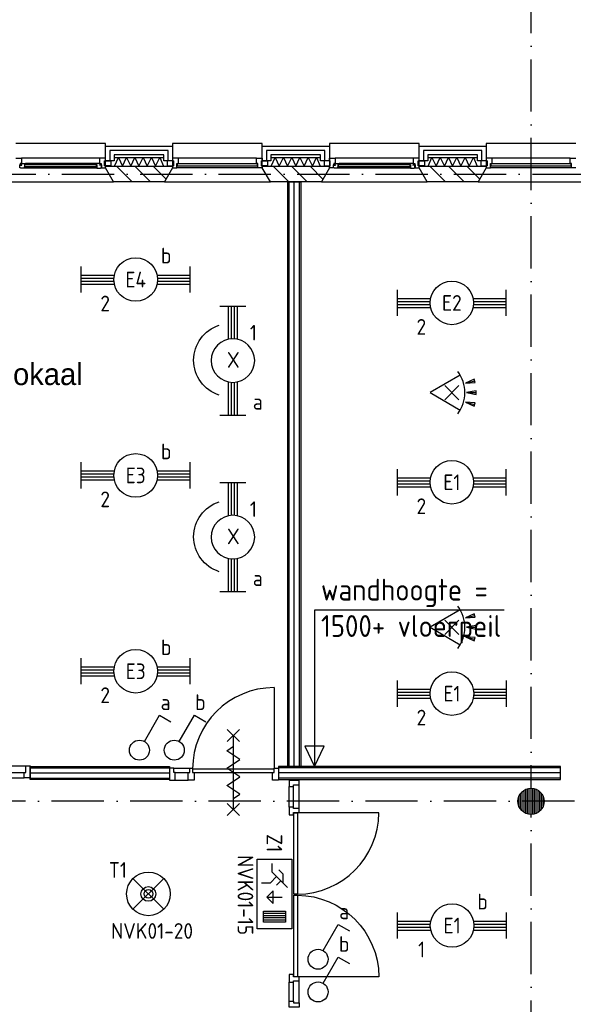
# Model space of a CAD drawing. Header units: millimetres. Extents: x 89505 to 240707, y 191 to 84291.
# Tile 46 of 50: x 217736 to 224090, y 48333 to 59635. Entities that reach past the tile are written whole.
import ezdxf
from ezdxf.enums import TextEntityAlignment as Align

# ---------------------------------------------------------------- set-up
doc = ezdxf.new("R2010")
doc.units = ezdxf.units.MM
doc.header["$LTSCALE"] = 100
doc.linetypes.add('DASHDOT', pattern=[9, 6, -1.5, 0, -1.5])
doc.layers.get('0').update_dxf_attribs({"linetype": 'CONTINUOUS'})
for name, color, linetype in [('AL$1----_ALGEMEEN', 9, 'CONTINUOUS'), ('AL$7----_STRAMIEN', 1, 'DASHDOT'), ('AL21----_BUITENWAND', 4, 'CONTINUOUS'), ('AL21K---_ISOLATIE', 1, 'CONTINUOUS'), ('AL22----_BINNENWAND', 7, 'CONTINUOUS'), ('AL28----_KONSTRUKTIE', 3, 'CONTINUOUS'), ('AL31----_BUITENKOZ', 7, 'CONTINUOUS'), ('AL32----_BINNENKOZ', 9, 'CONTINUOUS'), ('AL32----_DRAAIRICHTING', 1, 'CONTINUOUS'), ('AL65----_BEVEILIGING', 7, 'CONTINUOUS'), ('ALL-----_REFLIJNEN', 8, 'CONTINUOUS'), ('ALXA3---_VOLZWART', 14, 'CONTINUOUS'), ('ALXAA---_GEWBETON', 12, 'CONTINUOUS'), ('ALXAB---_PREFABBETON', 1, 'CONTINUOUS'), ('BL$4----', 7, 'CONTINUOUS'), ('BOUW', 8, 'CONTINUOUS'), ('EB62202-_ATTRIB', 2, 'CONTINUOUS'), ('EB63101-_ATTRIB', 2, 'CONTINUOUS'), ('EB63102-_ATTRIB', 2, 'CONTINUOUS'), ('EB63202-_ATTRIB', 2, 'CONTINUOUS'), ('EB63501-_ATTRIB', 2, 'CONTINUOUS'), ('EL62202-_KRACHT-SCH', 3, 'CONTINUOUS'), ('EL63101-_LICHT-ARM', 3, 'CONTINUOUS'), ('EL63101-LICHT-ARM', 3, 'CONTINUOUS'), ('EL63102-_LICHT-SCH', 3, 'CONTINUOUS'), ('EL63202-_NOODVRL-TXT', 3, 'CONTINUOUS'), ('EL63501-_NOODVRL-ARM', 3, 'CONTINUOUS'), ('EL6521--_BEWAKING', 3, 'CONTINUOUS')]:
    doc.layers.add(name, color=color, linetype=linetype)
doc.styles.add('1_8', font='ISO', dxfattribs={"height": 1.8})
doc.styles.add('BURO-025', font='BUROFONT.shx', dxfattribs={"height": 250})
doc.styles.add('NORATT', font='ISO.shx')
doc.styles.get("Standard").update_dxf_attribs({"font": 'iso.shx'})

# ---------------------------------------------------------------- blocks, each defined once
blk = doc.blocks.new('EJ3T20')
at = {"color": 0}
for p, q in [((-6.25, -1.5), (-6.25, 1.5)), ((6.25, -1.5), (6.25, 1.5)), ((-6.25, 0.52), (-2.44, 0.52)), ((-6.25, 0.17), (-2.49, 0.17)), ((2.44, 0.52), (6.25, 0.52)), ((2.49, 0.17), (6.25, 0.17)), ((-6.25, -0.17), (-2.49, -0.17)), ((-6.25, -0.52), (-2.44, -0.52)), ((2.44, -0.52), (6.25, -0.52)), ((2.49, -0.17), (6.25, -0.17))]:
    blk.add_line(p, q, dxfattribs=at)
blk.add_circle((0, 0), 2.5, dxfattribs=at)
at = {"color": 6, "style": '1_8'}
for tag, flags, p in [('SCHAK', 8, (3.5, 2.75)), ('A_CODE', 8, (0, 0)), ('GROEP', 8, (-3.5, -2.75)), ('KAST', 9, (3.5, -2.75))]:
    blk.add_attdef(tag, text='', height=1.8, dxfattribs=dict(at, flags=flags)).set_placement(p, align=Align.MIDDLE)
blk = doc.blocks.new('ES3S1')
blk.add_lwpolyline([(0.58, 1), (2.31, 4), (3.61, 3.25)])
blk.add_circle((0, 0), 1.15)
at = {"style": '1_8'}
for tag, flags, p in [('SCHAK', 8, (3, 5.5)), ('KAST', 9, (-3, 0.5)), ('M_CODE', 9, (0, 0)), ('DOEL', 9, (-3, -2)), ('GROEP', 9, (-3, -4.5))]:
    blk.add_attdef(tag, text='', height=1.8, dxfattribs=dict(at, flags=flags)).set_placement(p, align=Align.MIDDLE_CENTER)
blk = doc.blocks.new('ES3N026')
for p, q in [((2.25, 1.25), (2.25, -1.25)), ((2.5, 1.25), (2.5, -1.25)), ((2.75, 1.25), (2.75, -1.25)), ((3, 1.25), (3, -1.25)), ((-1.5, 0.75), (-1, 0.25)), ((0.38, -0.88), (0.38, 0.87))]:
    blk.add_line(p, q)
for points in [[(4.01, 2.01), (4.01, -1.98), (-3.99, -1.98), (-3.99, 2.01)], [(3.25, -1.25), (2, -1.25), (2, 1.25), (3.25, 1.25)], [(0.38, -0.88), (1.12, -0.13), (-0.37, -0.13)]]:
    blk.add_lwpolyline(points, close=True)
for points in [[(-0.75, 1.5), (-2.5, -0.25), (-3.5, -0.25)], [(-1.25, 1), (-2.25, 1), (-2.75, 0.5)], [(-2, 0.25), (-1.25, -0.5), (-1.25, -1.5)]]:
    blk.add_lwpolyline(points)
at = {"color": 2, "style": '1_8', "flags": 8}
blk.add_attdef('NUMMER', text='', height=1.8, dxfattribs=at).set_placement((4, 3.75), align=Align.MIDDLE)
at = {"style": '1_8'}
for tag, flags, p in [('A_CODE', 8, (-3.5, 2.75)), ('SCHAK', 8, (3.5, 2.75)), ('GROEP', 8, (-3.5, -2.75)), ('KAST', 9, (3.5, -2.75))]:
    blk.add_attdef(tag, text='', height=1.8, dxfattribs=dict(at, flags=flags)).set_placement(p, align=Align.MIDDLE_CENTER)
blk = doc.blocks.new('PENDEL')
at = {"color": 0}
for p, q in [((-6.25, -1.5), (-6.25, 1.5)), ((6.25, -1.5), (6.25, 1.5)), ((-6.25, 0.52), (-2.44, 0.52)), ((-6.25, 0.18), (-2.49, 0.18)), ((2.44, 0.52), (6.25, 0.52)), ((2.49, 0.18), (6.25, 0.18)), ((-6.25, -0.18), (-2.49, -0.18)), ((-6.25, -0.52), (-2.44, -0.52)), ((2.44, -0.52), (6.25, -0.52)), ((2.49, -0.18), (6.25, -0.18))]:
    blk.add_line(p, q, dxfattribs=at)
blk.add_circle((0, 0), 2.5, dxfattribs=at)
at = {"layer": 'EL63101-_LICHT-ARM'}
blk.add_arc((0.04, -0.3), 4.21, 197.6135, 342.3865, dxfattribs=at)
at = {"color": 6, "style": '1_8'}
for tag, flags, p in [('SCHAK', 8, (3.5, 2.75)), ('A_CODE', 8, (0, 0)), ('GROEP', 8, (-3.5, -2.75)), ('KAST', 9, (3.5, -2.75))]:
    blk.add_attdef(tag, text='', height=1.8, dxfattribs=dict(at, flags=flags)).set_placement(p, align=Align.MIDDLE)
at = {"style": '1_8', "flags": 8}
blk.add_attdef('M_CODE', text='', height=3.6, dxfattribs=at).set_placement((0, 0), align=Align.MIDDLE_CENTER)
blk = doc.blocks.new('ES3G01')
at = {"color": 0}
for p, q in [((-1.77, 1.77), (1.77, -1.77)), ((1.77, 1.77), (-1.77, -1.77))]:
    blk.add_line(p, q, dxfattribs=at)
at = {"color": 6}
blk.add_lwpolyline([(1.77, -1.77), (1.75, -1.75)], dxfattribs=at)
blk.add_circle((0, 0), 2.5)
at = {"color": 0}
for radius in [0.85, 0.5]:
    blk.add_circle((0, 0), radius, dxfattribs=at)
at = {"color": 6, "style": '1_8'}
for tag, flags, p in [('A_CODE', 8, (-3.5, 2.75)), ('SCHAK', 8, (3.5, 2.75)), ('GROEP', 8, (-3.5, -2.75)), ('KAST', 9, (3.5, -2.75))]:
    blk.add_attdef(tag, text='', height=1.8, dxfattribs=dict(at, flags=flags)).set_placement(p, align=Align.MIDDLE)
blk = doc.blocks.new('ES652116')
for p, q in [((1.56, 1.09), (2.62, 1.37)), ((-0.81, -0.81), (0.81, 0.81)), ((0.81, -0.81), (-0.81, 0.81)), ((1.7, 0), (2.8, 0)), ((1.56, -1.09), (2.62, -1.37))]:
    blk.add_line(p, q)
blk.add_lwpolyline([(0.96, 2), (-2.5, 0), (0.96, -2)])
for points in [[(2.67, 1.18), (2.57, 1.56), (1.56, 1.09)], [(2.8, -0.2), (2.8, 0.2), (1.7, 0)], [(2.57, -1.56), (2.67, -1.18), (1.56, -1.09)]]:
    blk.add_lwpolyline(points, close=True)
blk.add_arc((-2.5, 0), 4, 322.8192, 37.1808)
at = {"style": '1_8'}
for tag, flags, p in [('SCHAK', 8, (3, 5.5)), ('KAST', 9, (-3, 0.5)), ('M_CODE', 9, (0, 0)), ('DOEL', 9, (-3, -2)), ('GROEP', 9, (-3, -4.5))]:
    blk.add_attdef(tag, text='', height=1.8, dxfattribs=dict(at, flags=flags)).set_placement(p, align=Align.MIDDLE_CENTER)
at = {"style": '1_8', "flags": 8}
blk.add_attdef('CODE', text='', height=1.8, dxfattribs=at).set_placement((0, 0), align=Align.MIDDLE)

msp = doc.modelspace()

# ---------------------------------------------------------------- linework, layer by layer
at = {"color": 8, "linetype": 'Continuous'}
for p, q in [((220877, 50596), (220830, 50596)), ((220830, 50596), (220830, 50506)), ((220877, 50579), (220877, 50596)), ((220944, 50579), (220877, 50579)), ((220877, 50533), (220944, 50533)), ((220877, 50506), (220877, 50533)), ((220944, 50533), (220944, 50579)), ((220830, 50506), (220877, 50506)), ((220877, 48675), (220830, 48675)), ((220830, 48675), (220830, 48585)), ((220877, 48648), (220877, 48675)), ((220944, 48648), (220877, 48648)), ((220877, 48602), (220944, 48602)), ((220877, 48585), (220877, 48602)), ((220944, 48602), (220944, 48648)), ((220830, 48585), (220877, 48585))]:
    msp.add_line(p, q, dxfattribs=at)
for points in [[(220830, 50901), (220830, 50834), (220877, 50834), (220877, 50851), (220944, 50851), (220944, 50901)], [(220830, 48301), (220830, 48368), (220877, 48368), (220877, 48351), (220944, 48351), (220944, 48301)]]:
    msp.add_lwpolyline(points, close=True, dxfattribs=at)
for points in [[(220924, 49597, 0.408724), (221859, 50531), (220924, 50531)], [(220924, 49585, -0.408724), (221859, 48650), (220924, 48650)]]:
    msp.add_lwpolyline(points, format="xyb", dxfattribs=at)
at = {"layer": 'AL$1----_ALGEMEEN', "color": 8}
for p, q in [((223296, 52857), (221118, 52857)), ((221118, 52857), (221118, 51063)), ((221007, 51294), (221118, 51063)), ((221230, 51294), (221007, 51294)), ((221118, 51063), (221230, 51294)), ((221118, 51063), (221230, 51294))]:
    msp.add_line(p, q, dxfattribs=at)
at = {"layer": 'AL$7----_STRAMIEN', "color": 1}
msp.add_line((89505, 57863), (239410, 57863), dxfattribs=at)
for points in [[(223605, 47778), (223605, 76516)], [(239405, 50663), (89505, 50663)]]:
    msp.add_lwpolyline(points, dxfattribs=at)
at = {"layer": 'AL21----_BUITENWAND', "color": 8}
for p, q in [((218720, 58183), (219490, 58183)), ((218720, 58014), (218720, 58183)), ((219490, 58183), (219490, 58014)), ((220520, 58183), (221290, 58183)), ((220520, 58014), (220520, 58183)), ((221290, 58183), (221290, 58014)), ((222320, 58183), (223090, 58183)), ((222320, 58014), (222320, 58183)), ((223090, 58183), (223090, 58014)), ((218820, 58014), (218720, 58014)), ((218820, 58083), (218820, 58014)), ((219390, 58083), (218820, 58083)), ((219390, 58014), (219390, 58083)), ((219490, 58014), (219390, 58014)), ((220620, 58014), (220520, 58014)), ((220620, 58083), (220620, 58014)), ((221190, 58083), (220620, 58083)), ((221190, 58014), (221190, 58083)), ((221290, 58014), (221190, 58014)), ((222420, 58014), (222320, 58014)), ((222420, 58083), (222420, 58014)), ((222990, 58083), (222420, 58083)), ((222990, 58014), (222990, 58083)), ((223090, 58014), (222990, 58014))]:
    msp.add_line(p, q, dxfattribs=at)
at = {"layer": 'AL21K---_ISOLATIE', "color": 8, "linetype": 'Continuous'}
for p, q in [((218820, 58053), (219390, 58053)), ((218824, 57953), (218868, 58053)), ((218868, 58053), (218915, 57953)), ((218915, 57953), (218963, 58053)), ((218963, 58053), (219010, 57953)), ((219010, 57953), (219058, 58053)), ((219058, 58053), (219105, 57953)), ((219105, 57953), (219153, 58053)), ((219153, 58053), (219200, 57953)), ((219200, 57953), (219248, 58053)), ((219248, 58053), (219295, 57953)), ((219295, 57953), (219343, 58053)), ((219343, 58053), (219386, 57953)), ((220620, 58053), (221190, 58053)), ((220624, 57953), (220668, 58053)), ((220668, 58053), (220715, 57953)), ((220715, 57953), (220763, 58053)), ((220763, 58053), (220810, 57953)), ((220810, 57953), (220858, 58053)), ((220858, 58053), (220905, 57953)), ((220905, 57953), (220953, 58053)), ((220953, 58053), (221000, 57953)), ((221000, 57953), (221048, 58053)), ((221048, 58053), (221095, 57953)), ((221095, 57953), (221143, 58053)), ((221143, 58053), (221186, 57953)), ((222420, 58053), (222990, 58053)), ((222424, 57953), (222468, 58053)), ((222468, 58053), (222515, 57953)), ((222515, 57953), (222563, 58053)), ((222563, 58053), (222610, 57953)), ((222610, 57953), (222658, 58053)), ((222658, 58053), (222705, 57953)), ((222705, 57953), (222753, 58053)), ((222753, 58053), (222800, 57953)), ((222800, 57953), (222848, 58053)), ((222848, 58053), (222895, 57953)), ((222895, 57953), (222943, 58053)), ((222943, 58053), (222986, 57953)), ((218820, 57953), (219390, 57953)), ((220620, 57953), (221190, 57953)), ((222420, 57953), (222990, 57953))]:
    msp.add_line(p, q, dxfattribs=at)
at = {"layer": 'AL22----_BINNENWAND', "color": 8}
for p, q in [((220812, 51063), (220812, 57773)), ((220812, 57773), (220962, 57773)), ((220962, 57773), (220962, 51063)), ((217855, 51063), (219454, 51063)), ((217855, 50913), (217855, 51063)), ((219454, 51063), (219454, 50913)), ((223944, 51063), (220705, 51063)), ((220705, 51063), (220705, 50913)), ((220962, 51063), (220812, 51063)), ((223944, 50913), (223944, 51063)), ((219454, 50913), (217855, 50913)), ((220705, 50913), (223944, 50913))]:
    msp.add_line(p, q, dxfattribs=at)
at = {"layer": 'AL22----_BINNENWAND', "color": 8, "linetype": 'Continuous'}
for p, q in [((220827, 51063), (220827, 57773)), ((220947, 51063), (220947, 57773)), ((217855, 51048), (219454, 51048)), ((223944, 51048), (220705, 51048)), ((217855, 50928), (219454, 50928)), ((223944, 50928), (220705, 50928))]:
    msp.add_line(p, q, dxfattribs=at)
at = {"layer": 'AL28----_KONSTRUKTIE', "color": 8}
for p, q in [((218720, 57953), (219490, 57953)), ((218720, 57933), (218720, 57953)), ((218813, 57773), (218720, 57933)), ((219490, 57933), (219398, 57773)), ((219490, 57953), (219490, 57933)), ((220520, 57953), (221290, 57953)), ((220520, 57933), (220520, 57953)), ((220613, 57773), (220520, 57933)), ((221290, 57933), (221198, 57773)), ((221290, 57953), (221290, 57933)), ((222320, 57953), (223090, 57953)), ((222320, 57933), (222320, 57953)), ((222413, 57773), (222320, 57933)), ((223090, 57933), (222998, 57773)), ((223090, 57953), (223090, 57933)), ((219398, 57773), (218813, 57773)), ((221198, 57773), (220613, 57773)), ((222998, 57773), (222413, 57773))]:
    msp.add_line(p, q, dxfattribs=at)
msp.add_circle((223605, 50663), 150, dxfattribs=at)
at = {"layer": 'AL31----_BUITENKOZ', "color": 8}
for p, q in [((218720, 58213), (217690, 58213)), ((218720, 57933), (218720, 58213)), ((219490, 58213), (219490, 57933)), ((220520, 58213), (219490, 58213)), ((220520, 57933), (220520, 58213)), ((222320, 58213), (221290, 58213)), ((221290, 58213), (221290, 57933)), ((222320, 57933), (222320, 58213)), ((223090, 58213), (223090, 57933)), ((224120, 58213), (223090, 58213)), ((217690, 58047), (217757, 58047)), ((217740, 57984), (217740, 57969)), ((217757, 57984), (217740, 57984)), ((217752, 57984), (217757, 57984)), ((217752, 57969), (217752, 57984)), ((218653, 58047), (217757, 58047)), ((217757, 58047), (217757, 57984)), ((217757, 57984), (217804, 57984)), ((218606, 57984), (217804, 57984)), ((217804, 57984), (217806, 57971)), ((218606, 57984), (218604, 57971)), ((218653, 57984), (218606, 57984)), ((218653, 58047), (218653, 57984)), ((218720, 58047), (218653, 58047)), ((218658, 57984), (218653, 57984)), ((218653, 57984), (218670, 57984)), ((218658, 57969), (218658, 57984)), ((218670, 57984), (218670, 57969)), ((218710, 58014), (218720, 58014)), ((218710, 57958), (218710, 58014)), ((218710, 58014), (218781, 58014)), ((218710, 57958), (218710, 58014)), ((218720, 58014), (218720, 58047)), ((218781, 58014), (218781, 57958)), ((219429, 58014), (219429, 57958)), ((219500, 58014), (219429, 58014)), ((219500, 57958), (219500, 58014)), ((220453, 58047), (219557, 58047)), ((220510, 58014), (220581, 58014)), ((220510, 57958), (220510, 58014)), ((220581, 58014), (220581, 57958)), ((221229, 58014), (221229, 57958)), ((221300, 58014), (221229, 58014)), ((221290, 58047), (221357, 58047)), ((221290, 58014), (221290, 58047)), ((221300, 58014), (221290, 58014)), ((221300, 57958), (221300, 58014)), ((221300, 57958), (221300, 58014)), ((221340, 57984), (221340, 57969)), ((221357, 57984), (221340, 57984)), ((221352, 57984), (221357, 57984)), ((221352, 57969), (221352, 57984)), ((222253, 58047), (221357, 58047)), ((221357, 58047), (221357, 57984)), ((221357, 57984), (221404, 57984)), ((222206, 57984), (221404, 57984)), ((221404, 57984), (221406, 57971)), ((222206, 57984), (222204, 57971)), ((222253, 57984), (222206, 57984)), ((222253, 58047), (222253, 57984)), ((222320, 58047), (222253, 58047)), ((222258, 57984), (222253, 57984)), ((222253, 57984), (222270, 57984)), ((222258, 57969), (222258, 57984)), ((222270, 57984), (222270, 57969)), ((222310, 58014), (222320, 58014)), ((222310, 57958), (222310, 58014)), ((222310, 58014), (222381, 58014)), ((222310, 57958), (222310, 58014)), ((222320, 58014), (222320, 58047)), ((222381, 58014), (222381, 57958)), ((223029, 58014), (223029, 57958)), ((223100, 58014), (223029, 58014)), ((223100, 57958), (223100, 58014)), ((224053, 58047), (223157, 58047)), ((217740, 57969), (217734, 57969)), ((217737, 57964), (217760, 57964)), ((217737, 57935), (217737, 57964)), ((217744, 57935), (217737, 57935)), ((217747, 57930), (217744, 57935)), ((217789, 57930), (217747, 57930)), ((217760, 57969), (217752, 57969)), ((217760, 57964), (217760, 57969)), ((217789, 57971), (217789, 57930)), ((217806, 57971), (217789, 57971)), ((217789, 57946), (217806, 57946)), ((217789, 57933), (217789, 57946)), ((217806, 57933), (217789, 57933)), ((218621, 57930), (217789, 57930)), ((217806, 57946), (217806, 57933)), ((218604, 57971), (218621, 57971)), ((218604, 57946), (218604, 57933)), ((218621, 57946), (218604, 57946)), ((218604, 57933), (218621, 57933)), ((218621, 57971), (218621, 57930)), ((218621, 57933), (218621, 57946)), ((218621, 57930), (218663, 57930)), ((218650, 57969), (218658, 57969)), ((218650, 57964), (218650, 57969)), ((218673, 57964), (218650, 57964)), ((218663, 57930), (218666, 57935)), ((218666, 57935), (218673, 57935)), ((218670, 57969), (218676, 57969)), ((218673, 57935), (218673, 57964)), ((218676, 57969), (218676, 57933)), ((218676, 57933), (218720, 57933)), ((218720, 57958), (218710, 57958)), ((218781, 57958), (218710, 57958)), ((218720, 57933), (218720, 57958)), ((218813, 57773), (218720, 57933)), ((219490, 57933), (219398, 57773)), ((219429, 57958), (219500, 57958)), ((220470, 57933), (219540, 57933)), ((220581, 57958), (220510, 57958)), ((220613, 57773), (220520, 57933)), ((221290, 57933), (221198, 57773)), ((221229, 57958), (221300, 57958)), ((221290, 57958), (221300, 57958)), ((221290, 57933), (221290, 57958)), ((221334, 57933), (221290, 57933)), ((221334, 57969), (221334, 57933)), ((221340, 57969), (221334, 57969)), ((221337, 57964), (221360, 57964)), ((221337, 57935), (221337, 57964)), ((221344, 57935), (221337, 57935)), ((221347, 57930), (221344, 57935)), ((221389, 57930), (221347, 57930)), ((221360, 57969), (221352, 57969)), ((221360, 57964), (221360, 57969)), ((221389, 57971), (221389, 57930)), ((221406, 57971), (221389, 57971)), ((221389, 57946), (221406, 57946)), ((221389, 57933), (221389, 57946)), ((221406, 57933), (221389, 57933)), ((222221, 57930), (221389, 57930)), ((221406, 57946), (221406, 57933)), ((222204, 57971), (222221, 57971)), ((222204, 57946), (222204, 57933)), ((222221, 57946), (222204, 57946)), ((222204, 57933), (222221, 57933)), ((222221, 57971), (222221, 57930)), ((222221, 57933), (222221, 57946)), ((222221, 57930), (222263, 57930)), ((222250, 57969), (222258, 57969)), ((222250, 57964), (222250, 57969)), ((222273, 57964), (222250, 57964)), ((222263, 57930), (222266, 57935)), ((222266, 57935), (222273, 57935)), ((222270, 57969), (222276, 57969)), ((222273, 57935), (222273, 57964)), ((222276, 57969), (222276, 57933)), ((222276, 57933), (222320, 57933)), ((222320, 57958), (222310, 57958)), ((222381, 57958), (222310, 57958)), ((222320, 57933), (222320, 57958)), ((222413, 57773), (222320, 57933)), ((223090, 57933), (222998, 57773)), ((223029, 57958), (223100, 57958)), ((224070, 57933), (223140, 57933)), ((217598, 57773), (218813, 57773)), ((219398, 57773), (220613, 57773)), ((221198, 57773), (222413, 57773)), ((222998, 57773), (224213, 57773))]:
    msp.add_line(p, q, dxfattribs=at)
at = {"layer": 'AL31----_BUITENKOZ', "color": 8, "linetype": 'Continuous'}
for p, q in [((219490, 58047), (219490, 58014)), ((219557, 58047), (219490, 58047)), ((219490, 58014), (219500, 58014)), ((219500, 58014), (219500, 57958)), ((219540, 57984), (219557, 57984)), ((219540, 57933), (219540, 57984)), ((219545, 57980), (219545, 57959)), ((220465, 57980), (219545, 57980)), ((219557, 58047), (219557, 58047)), ((219557, 58047), (219557, 58047)), ((219557, 58047), (219557, 58047)), ((219557, 58047), (219557, 58047)), ((219557, 57984), (219557, 58047)), ((220453, 58047), (220520, 58047)), ((220453, 58047), (220453, 58047)), ((220453, 58047), (220453, 58047)), ((220453, 58047), (220453, 58047)), ((220453, 58047), (220453, 58047)), ((220453, 57984), (220453, 58047)), ((220470, 57984), (220453, 57984)), ((220465, 57959), (220465, 57980)), ((220470, 57933), (220470, 57984)), ((220510, 58014), (220510, 57958)), ((220520, 58014), (220510, 58014)), ((220520, 58047), (220520, 58014)), ((223090, 58047), (223090, 58014)), ((223157, 58047), (223090, 58047)), ((223090, 58014), (223100, 58014)), ((223100, 58014), (223100, 57958)), ((223140, 57984), (223157, 57984)), ((223140, 57933), (223140, 57984)), ((223145, 57980), (223145, 57959)), ((224065, 57980), (223145, 57980)), ((223157, 58047), (223157, 58047)), ((223157, 58047), (223157, 58047)), ((223157, 58047), (223157, 58047)), ((223157, 58047), (223157, 58047)), ((223157, 57984), (223157, 58047)), ((224053, 58047), (224120, 58047)), ((224053, 58047), (224053, 58047)), ((224053, 58047), (224053, 58047)), ((224053, 58047), (224053, 58047)), ((224053, 58047), (224053, 58047)), ((224053, 57984), (224053, 58047)), ((224070, 57984), (224053, 57984)), ((224065, 57959), (224065, 57980)), ((224070, 57933), (224070, 57984)), ((218619, 57969), (217791, 57969)), ((217791, 57969), (217791, 57948)), ((217791, 57948), (218619, 57948)), ((218619, 57948), (218619, 57969)), ((219490, 57958), (219490, 57933)), ((219490, 57958), (219490, 57958)), ((219500, 57958), (219490, 57958)), ((219490, 57933), (219540, 57933)), ((219540, 57933), (219540, 57933)), ((219545, 57959), (220465, 57959)), ((220520, 57933), (220470, 57933)), ((220470, 57933), (220470, 57933)), ((220510, 57958), (220520, 57958)), ((220520, 57958), (220520, 57933)), ((220520, 57958), (220520, 57958)), ((222219, 57969), (221391, 57969)), ((221391, 57969), (221391, 57948)), ((221391, 57948), (222219, 57948)), ((222219, 57948), (222219, 57969)), ((223090, 57958), (223090, 57933)), ((223090, 57958), (223090, 57958)), ((223100, 57958), (223090, 57958)), ((223090, 57933), (223140, 57933)), ((223140, 57933), (223140, 57933)), ((223145, 57959), (224065, 57959)), ((224120, 57933), (224070, 57933)), ((224070, 57933), (224070, 57933)), ((220883, 50531), (220924, 50531)), ((220883, 49597), (220883, 50531)), ((220924, 50531), (220924, 49597)), ((220924, 49597), (220883, 49597)), ((220883, 49585), (220924, 49585)), ((220883, 48650), (220883, 49585)), ((220924, 49585), (220924, 48650)), ((220924, 48650), (220883, 48650))]:
    msp.add_line(p, q, dxfattribs=at)
at = {"layer": 'AL32----_BINNENKOZ', "color": 8}
for p, q in [((216755, 51070), (217805, 51070)), ((216772, 50994), (217788, 50994)), ((217788, 50994), (217805, 50994)), ((217788, 50931), (217788, 50994)), ((217805, 51070), (217855, 51070)), ((217805, 50994), (217805, 51070)), ((217855, 51070), (217855, 50931)), ((219504, 51045), (219454, 51045)), ((219454, 51045), (219454, 50906)), ((219504, 51045), (219688, 51045)), ((219504, 50994), (219504, 51045)), ((219521, 50994), (219504, 50994)), ((219521, 50994), (219671, 50994)), ((219521, 50906), (219521, 50994)), ((219671, 50994), (219688, 50994)), ((219671, 50906), (219671, 50994)), ((219688, 51045), (219721, 51045)), ((219688, 50994), (219688, 51045)), ((219688, 51045), (219721, 51045)), ((219721, 51045), (219721, 50994)), ((219721, 51034), (220655, 51034)), ((219721, 50994), (219738, 50994)), ((219721, 50994), (220655, 50994)), ((219738, 50994), (219738, 50906)), ((220638, 50994), (220655, 50994)), ((220638, 50906), (220638, 50994)), ((220655, 51045), (220705, 51045)), ((220655, 50994), (220655, 51045)), ((220705, 51045), (220705, 50906)), ((216772, 50931), (217788, 50931)), ((217855, 50931), (217788, 50931)), ((219454, 50906), (219521, 50906)), ((219521, 50906), (219671, 50906)), ((219738, 50906), (219671, 50906)), ((220705, 50906), (220638, 50906)), ((220830, 50596), (220830, 50834)), ((220877, 50596), (220877, 50834)), ((220944, 50579), (220944, 50851)), ((220944, 48351), (220944, 48602)), ((220830, 48368), (220830, 48585)), ((220877, 48368), (220877, 48585))]:
    msp.add_line(p, q, dxfattribs=at)
at = {"layer": 'AL32----_DRAAIRICHTING', "color": 8}
msp.add_line((220655, 51968), (220655, 51034), dxfattribs=at)
msp.add_arc((220655, 51034), 934, 90, 180, dxfattribs=at)
at = {"layer": 'AL65----_BEVEILIGING', "color": 8, "linetype": 'Continuous'}
for points in [[(220118, 51349), (220258, 51489)], [(220258, 51349), (220118, 51489)], [(220188, 50569), (220188, 51419)], [(220188, 51094), (220263, 51144), (220113, 51244), (220188, 51294)], [(220188, 50894), (220263, 50944), (220113, 51044), (220188, 51094)], [(220188, 50694), (220263, 50744), (220113, 50844), (220188, 50894)], [(220118, 50499), (220258, 50639)], [(220258, 50499), (220118, 50639)]]:
    msp.add_lwpolyline(points, dxfattribs=at)
at = {"layer": 'ALL-----_REFLIJNEN', "color": 8, "linetype": 'Continuous'}
for p, q in [((218770, 58133), (218770, 58014)), ((219440, 58133), (218770, 58133)), ((219440, 58014), (219440, 58133)), ((220570, 58133), (220570, 58014)), ((221240, 58133), (220570, 58133)), ((221240, 58014), (221240, 58133)), ((222370, 58133), (222370, 58014)), ((223040, 58133), (222370, 58133)), ((223040, 58014), (223040, 58133)), ((220887, 51063), (220887, 57773)), ((217855, 50988), (219454, 50988)), ((223944, 50988), (220705, 50988))]:
    msp.add_line(p, q, dxfattribs=at)
at = {"layer": 'ALXA3---_VOLZWART', "color": 8}
for p, q in [((218770, 58133), (218770, 58014)), ((219440, 58133), (218770, 58133)), ((219440, 58014), (219440, 58133)), ((220570, 58133), (220570, 58014)), ((221240, 58133), (220570, 58133)), ((221240, 58014), (221240, 58133)), ((222370, 58133), (222370, 58014)), ((223040, 58133), (222370, 58133)), ((223040, 58014), (223040, 58133))]:
    msp.add_line(p, q, dxfattribs=at)
at = {"layer": 'ALXAA---_GEWBETON', "color": 8}
for p, q in [((223485, 50573), (223485, 50753)), ((223505, 50552), (223505, 50775)), ((223525, 50537), (223525, 50790)), ((223545, 50526), (223545, 50801)), ((223565, 50519), (223565, 50808)), ((223585, 50515), (223585, 50812)), ((223605, 50513), (223605, 50813)), ((223625, 50515), (223625, 50812)), ((223645, 50519), (223645, 50808)), ((223665, 50526), (223665, 50801)), ((223685, 50537), (223685, 50790)), ((223705, 50552), (223705, 50775)), ((223725, 50573), (223725, 50753)), ((223465, 50610), (223465, 50717)), ((223745, 50610), (223745, 50717))]:
    msp.add_line(p, q, dxfattribs=at)
at = {"layer": 'ALXAB---_PREFABBETON', "color": 8}
for p, q in [((218845, 57953), (219025, 57773)), ((219057, 57953), (219237, 57773)), ((219269, 57953), (219416, 57806)), ((219481, 57953), (219490, 57944)), ((220645, 57953), (220825, 57773)), ((220857, 57953), (221037, 57773)), ((221069, 57953), (221216, 57806)), ((221281, 57953), (221290, 57944)), ((222445, 57953), (222625, 57773)), ((222657, 57953), (222837, 57773)), ((222869, 57953), (223016, 57806)), ((223081, 57953), (223090, 57944))]:
    msp.add_line(p, q, dxfattribs=at)

# ---------------------------------------------------------------- block references
at = {"layer": 'EL62202-_KRACHT-SCH'}
ref = msp.add_blockref('ES3S1', (219510, 51250, 1050), dxfattribs=dict(at, xscale=100, yscale=100, zscale=100))
ref.add_attrib('SCHAK', 'b', dxfattribs={"layer": 'EB62202-_ATTRIB', "color": 1, "height": 180, "style": '1_8', "flags": 8}).set_placement((219810, 51800, 1050), align=Align.MIDDLE_CENTER)
ref = msp.add_blockref('ES3S1', (219110, 51250, 1050), dxfattribs=dict(at, xscale=100, yscale=100, zscale=100))
ref.add_attrib('SCHAK', 'a', dxfattribs={"layer": 'EB62202-_ATTRIB', "color": 1, "height": 180, "style": '1_8', "flags": 8}).set_placement((219410, 51800, 1050), align=Align.MIDDLE_CENTER)
at = {"layer": 'EL63101-_LICHT-ARM'}
ref = msp.add_blockref('EJ3T20', (219067, 56652, 3500), dxfattribs=dict(at, xscale=100, yscale=100, zscale=100))
ref.add_attrib('A_CODE', 'E4', dxfattribs={"layer": 'EB63101-_ATTRIB', "color": 1, "height": 180, "style": '1_8', "flags": 8}).set_placement((219067, 56652, 3500), align=Align.MIDDLE)
ref.add_attrib('GROEP', '2', dxfattribs={"layer": 'EB63101-_ATTRIB', "color": 1, "height": 180, "style": '1_8', "flags": 8}).set_placement((218717, 56377, 3500), align=Align.MIDDLE)
ref.add_attrib('SCHAK', 'b', dxfattribs={"layer": 'EB63101-_ATTRIB', "color": 1, "height": 180, "style": '1_8', "flags": 8}).set_placement((219417, 56927, 3500), align=Align.MIDDLE)
ref = msp.add_blockref('EJ3T20', (222696, 56384, 3500), dxfattribs=dict(at, xscale=100, yscale=100, zscale=100))
ref.add_attrib('A_CODE', 'E2', dxfattribs={"layer": 'EB63101-_ATTRIB', "color": 1, "height": 180, "style": 'NORATT', "flags": 8}).set_placement((222696, 56384, 3500), align=Align.MIDDLE)
ref.add_attrib('GROEP', '2', dxfattribs={"layer": 'EB63101-_ATTRIB', "color": 1, "height": 180, "style": 'NORATT', "flags": 8}).set_placement((222346, 56109, 3500), align=Align.MIDDLE)
ref = msp.add_blockref('EJ3T20', (219067, 54404, 3500), dxfattribs=dict(at, xscale=100, yscale=100, zscale=100))
ref.add_attrib('A_CODE', 'E3', dxfattribs={"layer": 'EB63101-_ATTRIB', "color": 1, "height": 180, "style": '1_8', "flags": 8}).set_placement((219067, 54404, 3500), align=Align.MIDDLE)
ref.add_attrib('GROEP', '2', dxfattribs={"layer": 'EB63101-_ATTRIB', "color": 1, "height": 180, "style": '1_8', "flags": 8}).set_placement((218717, 54129, 3500), align=Align.MIDDLE)
ref.add_attrib('SCHAK', 'b', dxfattribs={"layer": 'EB63101-_ATTRIB', "color": 1, "height": 180, "style": '1_8', "flags": 8}).set_placement((219417, 54679, 3500), align=Align.MIDDLE)
ref = msp.add_blockref('EJ3T20', (222696, 54325, 3500), dxfattribs=dict(at, xscale=100, yscale=100, zscale=100))
ref.add_attrib('A_CODE', 'E1', dxfattribs={"layer": 'EB63101-_ATTRIB', "color": 1, "height": 180, "style": 'NORATT', "flags": 8}).set_placement((222696, 54325, 3500), align=Align.MIDDLE)
ref.add_attrib('GROEP', '2', dxfattribs={"layer": 'EB63101-_ATTRIB', "color": 1, "height": 180, "style": 'NORATT', "flags": 8}).set_placement((222346, 54050, 3500), align=Align.MIDDLE)
ref = msp.add_blockref('EJ3T20', (219067, 52156, 3500), dxfattribs=dict(at, xscale=100, yscale=100, zscale=100))
ref.add_attrib('A_CODE', 'E3', dxfattribs={"layer": 'EB63101-_ATTRIB', "color": 1, "height": 180, "style": '1_8', "flags": 8}).set_placement((219067, 52156, 3500), align=Align.MIDDLE)
ref.add_attrib('GROEP', '2', dxfattribs={"layer": 'EB63101-_ATTRIB', "color": 1, "height": 180, "style": '1_8', "flags": 8}).set_placement((218717, 51881, 3500), align=Align.MIDDLE)
ref.add_attrib('SCHAK', 'b', dxfattribs={"layer": 'EB63101-_ATTRIB', "color": 1, "height": 180, "style": '1_8', "flags": 8}).set_placement((219417, 52431, 3500), align=Align.MIDDLE)
ref = msp.add_blockref('EJ3T20', (222697, 51899, 3500), dxfattribs=dict(at, xscale=100, yscale=100, zscale=100))
ref.add_attrib('A_CODE', 'E1', dxfattribs={"layer": 'EB63101-_ATTRIB', "color": 1, "height": 180, "style": 'NORATT', "flags": 8}).set_placement((222697, 51899, 3500), align=Align.MIDDLE)
ref.add_attrib('GROEP', '2', dxfattribs={"layer": 'EB63101-_ATTRIB', "color": 1, "height": 180, "style": 'NORATT', "flags": 8}).set_placement((222347, 51624, 3500), align=Align.MIDDLE)
ref = msp.add_blockref('EJ3T20', (222699, 49237, 3500), dxfattribs=dict(at, xscale=100, yscale=100, zscale=100))
ref.add_attrib('A_CODE', 'E1', dxfattribs={"layer": 'EB63101-_ATTRIB', "color": 1, "height": 180, "style": 'NORATT', "flags": 8}).set_placement((222699, 49237, 3500), align=Align.MIDDLE)
ref.add_attrib('GROEP', '1', dxfattribs={"layer": 'EB63101-_ATTRIB', "color": 1, "height": 180, "style": 'NORATT', "flags": 8}).set_placement((222349, 48962, 3500), align=Align.MIDDLE)
ref.add_attrib('SCHAK', 'b', dxfattribs={"layer": 'EB63101-_ATTRIB', "color": 1, "height": 180, "style": 'NORATT', "flags": 8}).set_placement((223049, 49512, 3500), align=Align.MIDDLE)
at = {"layer": 'EL63101-LICHT-ARM'}
ref = msp.add_blockref('PENDEL', (220183, 55722, 3700), dxfattribs=dict(at, xscale=-100, yscale=100, zscale=100, rotation=270))
ref.add_attrib('SCHAK', 'a ', dxfattribs={"layer": 'EB63101-_ATTRIB', "color": 1, "height": 180, "style": '1_8', "flags": 8}).set_placement((220520, 55249, 3700), align=Align.MIDDLE)
ref.add_attrib('GROEP', '1', dxfattribs={"layer": 'EB63101-_ATTRIB', "color": 1, "height": 180, "style": '1_8', "flags": 8}).set_placement((220418, 56042, 3700), align=Align.MIDDLE)
ref.add_attrib('A_CODE', 'X', dxfattribs={"layer": 'EB63101-_ATTRIB', "color": 1, "height": 180, "style": '1_8', "flags": 8}).set_placement((220188, 55730, 3700), align=Align.MIDDLE)
ref = msp.add_blockref('PENDEL', (220183, 53696, 3700), dxfattribs=dict(at, xscale=-100, yscale=100, zscale=100, rotation=270))
ref.add_attrib('SCHAK', 'a ', dxfattribs={"layer": 'EB63101-_ATTRIB', "color": 1, "height": 180, "style": '1_8', "flags": 8}).set_placement((220520, 53224, 3700), align=Align.MIDDLE)
ref.add_attrib('GROEP', '1', dxfattribs={"layer": 'EB63101-_ATTRIB', "color": 1, "height": 180, "style": '1_8', "flags": 8}).set_placement((220418, 54017, 3700), align=Align.MIDDLE)
ref.add_attrib('A_CODE', 'X', dxfattribs={"layer": 'EB63101-_ATTRIB', "color": 1, "height": 180, "style": '1_8', "flags": 8}).set_placement((220188, 53704, 3700), align=Align.MIDDLE)
at = {"layer": 'EL63102-_LICHT-SCH'}
ref = msp.add_blockref('ES3S1', (221160, 48850, 1050), dxfattribs=dict(at, xscale=100, yscale=100, zscale=100))
ref.add_attrib('SCHAK', 'a', dxfattribs={"layer": 'EB63102-_ATTRIB', "color": 1, "height": 180, "style": '1_8', "flags": 8}).set_placement((221460, 49400, 1050), align=Align.MIDDLE_CENTER)
ref = msp.add_blockref('ES3S1', (221160, 48475, 1050), dxfattribs=dict(at, xscale=100, yscale=100, zscale=100))
ref.add_attrib('SCHAK', 'b', dxfattribs={"layer": 'EB63102-_ATTRIB', "color": 1, "height": 180, "style": '1_8', "flags": 8}).set_placement((221460, 49025, 1050), align=Align.MIDDLE_CENTER)
at = {"layer": 'EL63202-_NOODVRL-TXT'}
ref = msp.add_blockref('ES3N026', (220660, 49600), dxfattribs=dict(at, xscale=100, yscale=100, zscale=100, rotation=270))
ref.add_attrib('A_CODE', 'Z1', dxfattribs={"layer": 'EB63202-_ATTRIB', "color": 1, "height": 180, "rotation": 270, "style": '1_8', "flags": 8}).set_placement((220659, 50182), align=Align.MIDDLE_CENTER)
ref.add_attrib('GROEP', 'NVK01-15', dxfattribs={"layer": 'EB63202-_ATTRIB', "color": 1, "height": 180, "rotation": 270, "style": '1_8', "flags": 8}).set_placement((220327, 49586), align=Align.MIDDLE_CENTER)
at = {"layer": 'EL63501-_NOODVRL-ARM'}
ref = msp.add_blockref('ES3G01', (219213, 49600), dxfattribs=dict(at, xscale=100, yscale=100, zscale=100))
ref.add_attrib('A_CODE', 'T1', dxfattribs={"layer": 'EB63501-_ATTRIB', "color": 1, "height": 180, "style": '1_8', "flags": 8}).set_placement((218863, 49875), align=Align.MIDDLE)
ref.add_attrib('GROEP', 'NVK01-20', dxfattribs={"layer": 'EB63501-_ATTRIB', "color": 1, "height": 180, "style": '1_8', "flags": 8}).set_placement((219255, 49175), align=Align.MIDDLE)
at = {"layer": 'EL6521--_BEWAKING', "xscale": 100, "yscale": 100, "zscale": 100}
for p in [(222696, 55354, 3500), (222696, 52660, 1750)]:
    msp.add_blockref('ES652116', p, dxfattribs=at)

# ---------------------------------------------------------------- texts
at = {"layer": 'BL$4----', "color": 8}
for s, p in [('wandhoogte =', (221194, 52967)), ('1500+ vloerpeil', (221194, 52550))]:
    msp.add_text(s, height=250, dxfattribs=at).set_placement(p)
at = {"layer": 'BOUW', "style": 'BURO-025'}
msp.add_text('theorielokaal', height=250, dxfattribs=at).set_placement((216563, 55441))

doc.saveas('drawing.dxf')
